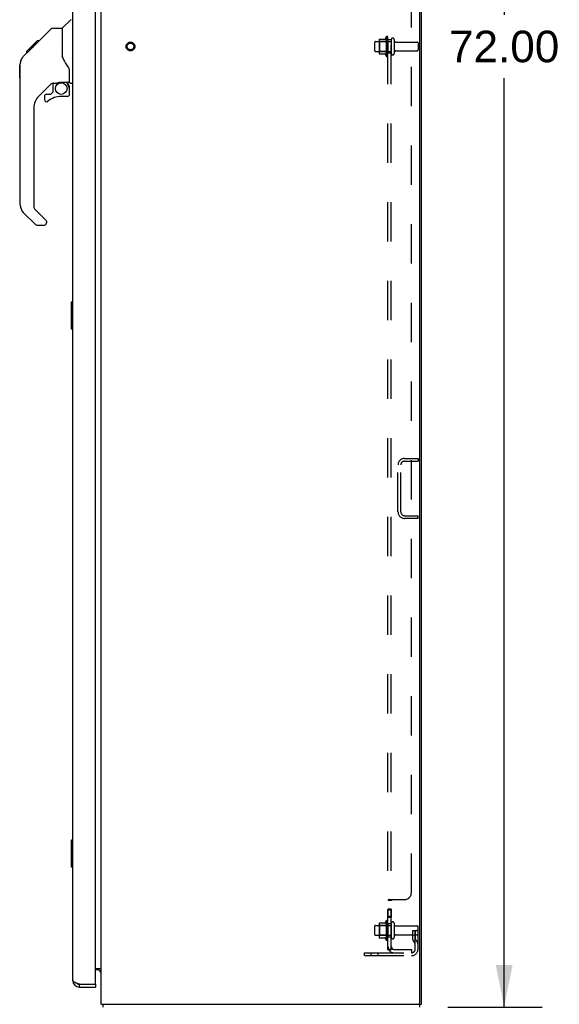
# Model space of a CAD drawing. Header units: inches. Extents: x 0 to 268, y 0 to 173.
# Tile 26 of 30: x 144 to 164, y 59 to 96. Entities that reach past the tile are written whole.
import ezdxf

# ---------------------------------------------------------------- set-up
doc = ezdxf.new("R2010")
doc.units = ezdxf.units.IN
doc.header["$LTSCALE"] = 14.739934
doc.header["$MEASUREMENT"] = 0
doc.linetypes.add('HIDDEN', pattern=[0.2, 0.1, -0.1])
doc.layers.get('0').update_dxf_attribs({"linetype": 'CONTINUOUS'})
for name, color, linetype in [('02___PRT_ALL_AXES', 7, 'CONTINUOUS'), ('DEFAULT_2', 8, 'HIDDEN'), ('DIMENSIONS', 7, 'CONTINUOUS')]:
    doc.layers.add(name, color=color, linetype=linetype)
doc.styles.get("Standard").update_dxf_attribs({"font": 'arial.ttf'})
doc.dimstyles.new('DIMSTYLE_1', dxfattribs={"dimtxt": 1.182348, "dimasz": 1.576464, "dimexe": 0.09, "dimexo": 0.07, "dimgap": 0.0375, "dimtad": 0, "dimtih": 1, "dimtoh": 1, "dimzin": 4, "dimdsep": 46, "dimtxsty": 'Standard', "dimblk": '_FILLED', "dimblk1": '_FILLED', "dimblk2": '_FILLED', "dimcen": 0.09, "dimazin": 1, "dimtfac": 1, "dimtdec": 3, "dimtofl": 0, "dimtmove": 0, "dimatfit": 3, "dimldrblk": '_FILLED', "dimfxl": 1, "dimtolj": 1, "dimtzin": 4, "dimarcsym": 0})

# ---------------------------------------------------------------- blocks, each defined once
blk = doc.blocks.new('_FILLED')
at = {"color": 0, "linetype": 'ByBlock'}
blk.add_solid([(0, 0), (-1, 0.2), (-1, -0.2)], dxfattribs=at)
blk = doc.blocks.new('*D12')
at = {"layer": 'DIMENSIONS', "color": 2, "linetype": 'Continuous'}
for p, q in [((160.245, 130.996), (163.776, 130.996)), ((162.358, 130.996), (162.358, 96.178)), ((162.358, 58.996), (162.358, 93.814)), ((160.245, 58.996), (163.776, 58.996))]:
    blk.add_line(p, q, dxfattribs=at)
at = {"layer": 'DIMENSIONS', "color": 2, "linetype": 'Continuous', "xscale": 1.5764635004, "yscale": 1.5764635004, "zscale": 1.5764635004}
for p, rotation in [((162.358, 130.996), 90), ((162.358, 58.996), 270)]:
    blk.add_blockref('_FILLED', p, dxfattribs=dict(at, rotation=rotation))
at = {"layer": 'DIMENSIONS', "color": 2, "linetype": 'Continuous', "insert": (162.358, 95.587), "char_height": 1.1823, "width": 4.13162, "attachment_point": 2, "line_spacing_factor": 0.9}
blk.add_mtext('72.00', dxfattribs=at)

msp = doc.modelspace()

# ---------------------------------------------------------------- linework, layer by layer
at = {"color": 3, "linetype": 'Continuous'}
for p, q in [((147.256, 59.1), (147.256, 130.892)), ((159.204, 59.162), (159.204, 130.829)), ((159.256, 59.1), (159.256, 130.892)), ((146.198, 59.992), (146.198, 129.999)), ((147.052, 59.87), (147.052, 130.122)), ((147.052, 60.444), (147.256, 60.444)), ((146.445, 59.85), (147.032, 59.85)), ((146.445, 59.746), (147.052, 59.746)), ((147.256, 59.1), (159.204, 59.1))]:
    msp.add_line(p, q, dxfattribs=at)
at = {"color": 7, "linetype": 'Continuous'}
for p, q in [((145.81, 95.691), (146.108, 95.988)), ((144.764, 95.038), (145.388, 95.662)), ((145.443, 95.685), (145.805, 95.685)), ((145.805, 95.685), (145.805, 94.58)), ((144.455, 94.796), (144.864, 95.205)), ((144.931, 95.205), (144.864, 95.205)), ((144.865, 95.205), (144.866, 95.207)), ((144.865, 95.206), (144.932, 95.206)), ((144.866, 95.207), (144.933, 95.207)), ((144.345, 94.618), (144.623, 94.897)), ((144.603, 94.877), (144.536, 94.877)), ((144.623, 94.897), (144.756, 95.03)), ((144.623, 94.963), (144.689, 94.963)), ((144.65, 94.923), (144.623, 94.897)), ((144.684, 94.958), (144.65, 94.923)), ((144.728, 95.002), (144.684, 94.958)), ((144.771, 95.045), (144.705, 95.045)), ((144.764, 95.038), (144.728, 95.002)), ((144.781, 95.122), (144.848, 95.122)), ((144.451, 94.792), (144.454, 94.795)), ((144.451, 94.792), (144.518, 94.792)), ((144.454, 94.795), (144.521, 94.795)), ((144.455, 94.796), (144.522, 94.796)), ((145.824, 94.588), (145.805, 94.643)), ((145.854, 94.52), (145.824, 94.588)), ((144.21, 94.29), (144.23, 94.309)), ((144.21, 93.813), (144.21, 94.29)), ((144.23, 89.057), (144.23, 94.341)), ((144.21, 93.813), (144.23, 93.793)), ((146.08, 93.657), (146.08, 94.064)), ((145.416, 93.623), (144.915, 93.122)), ((145.45, 93.613), (145.45, 93.286)), ((145.492, 93.618), (145.58, 93.618)), ((145.758, 93.659), (145.765, 93.659)), ((145.765, 93.659), (146.06, 93.659)), ((146.022, 93.579), (145.943, 93.659)), ((146.015, 93.572), (146.008, 93.566)), ((146.06, 93.44), (146.08, 93.44)), ((146.08, 93.203), (146.08, 93.44)), ((146.119, 93.618), (146.198, 93.618)), ((145.135, 93.124), (145.135, 93.005)), ((145.214, 93.203), (145.367, 93.203)), ((145.375, 93.206), (145.447, 93.278)), ((146.001, 93.124), (145.765, 93.124)), ((144.742, 92.704), (144.742, 88.971)), ((144.797, 88.326), (144.345, 88.778)), ((144.765, 88.915), (145.2, 88.48)), ((144.853, 88.303), (145.135, 88.303)), ((145.214, 88.446), (145.214, 88.382)), ((146.138, 85.398), (146.138, 84.428)), ((146.198, 85.413), (146.153, 85.413)), ((146.185, 85.313), (146.185, 84.513)), ((146.153, 84.413), (146.198, 84.413)), ((146.138, 65.231), (146.138, 64.261)), ((146.198, 65.246), (146.153, 65.246)), ((146.185, 65.146), (146.185, 64.346)), ((146.153, 64.246), (146.198, 64.246)), ((147.114, 60.392), (147.052, 60.392)), ((147.253, 60.361), (147.254, 60.363)), ((146.445, 59.746), (146.445, 59.85)), ((147.032, 59.85), (147.052, 59.85)), ((147.052, 59.85), (147.052, 59.746)), ((147.307, 59.093), (147.316, 59.1)), ((147.333, 58.996), (147.333, 59.1)), ((159.204, 59.1), (159.256, 59.1)), ((159.204, 58.996), (159.204, 59.1))]:
    msp.add_line(p, q, dxfattribs=at)
for points in [[(145.388, 95.662), (145.395, 95.669), (145.404, 95.674), (145.413, 95.679), (145.423, 95.682), (145.433, 95.684), (145.443, 95.685)], [(144.345, 94.618), (144.326, 94.598), (144.3, 94.565), (144.278, 94.529), (144.26, 94.492), (144.246, 94.452), (144.236, 94.412), (144.231, 94.37), (144.23, 94.341)], [(146.027, 94.235), (145.978, 94.305), (145.929, 94.382), (145.889, 94.453), (145.854, 94.52)], [(146.08, 94.064), (146.079, 94.088), (146.074, 94.123), (146.066, 94.157), (146.053, 94.189), (146.038, 94.218), (146.027, 94.235)], [(145.58, 93.618), (145.589, 93.619), (145.597, 93.621), (145.607, 93.624), (145.619, 93.628), (145.632, 93.632), (145.647, 93.638), (145.663, 93.643), (145.681, 93.648), (145.7, 93.652), (145.719, 93.656), (145.739, 93.658), (145.758, 93.659)], [(146.06, 93.44), (146.06, 93.454), (146.058, 93.468), (146.055, 93.482), (146.051, 93.495), (146.047, 93.508), (146.041, 93.521), (146.034, 93.533), (146.026, 93.544), (146.018, 93.555), (146.008, 93.566)], [(146.022, 93.579), (146.022, 93.579), (146.022, 93.579), (146.021, 93.578), (146.02, 93.577), (146.018, 93.576), (146.015, 93.572)], [(146.183, 85.349), (146.184, 85.343), (146.184, 85.337), (146.184, 85.331), (146.185, 85.325), (146.185, 85.319), (146.185, 85.313)], [(146.185, 84.513), (146.185, 84.506), (146.185, 84.5), (146.184, 84.494), (146.184, 84.488), (146.184, 84.482), (146.183, 84.476)], [(146.183, 65.182), (146.184, 65.176), (146.184, 65.17), (146.184, 65.165), (146.185, 65.158), (146.185, 65.152), (146.185, 65.146)], [(146.185, 64.346), (146.185, 64.34), (146.185, 64.333), (146.184, 64.327), (146.184, 64.321), (146.184, 64.315), (146.183, 64.31)], [(147.227, 60.336), (147.227, 60.336), (147.227, 60.336), (147.227, 60.337), (147.228, 60.338), (147.229, 60.339), (147.23, 60.34), (147.231, 60.341), (147.233, 60.343), (147.235, 60.344)], [(147.235, 60.344), (147.238, 60.347), (147.24, 60.349), (147.242, 60.35), (147.244, 60.352), (147.246, 60.354)], [(147.246, 60.354), (147.248, 60.356), (147.25, 60.357), (147.251, 60.359), (147.253, 60.361)]]:
    msp.add_lwpolyline(points, dxfattribs=at)
at = {"color": 3, "linetype": 'Continuous'}
for points in [[(146.365, 59.88), (146.35, 59.885), (146.336, 59.891), (146.321, 59.897), (146.308, 59.903), (146.295, 59.909), (146.282, 59.915), (146.27, 59.921), (146.259, 59.927), (146.249, 59.933), (146.24, 59.939), (146.231, 59.945), (146.224, 59.951), (146.217, 59.957), (146.211, 59.963), (146.207, 59.969), (146.203, 59.975), (146.2, 59.98), (146.199, 59.986), (146.198, 59.992)], [(146.445, 59.85), (146.413, 59.862), (146.397, 59.868), (146.381, 59.874), (146.365, 59.88)]]:
    msp.add_lwpolyline(points, dxfattribs=at)
at = {"color": 7, "linetype": 'Continuous'}
msp.add_circle((145.765, 93.419), 0.217, dxfattribs=at)
for centre, radius, start, end in [((146.136, 95.96), 0.0394, 90, 135), ((145.824, 95.677), 0.0197, 135, 180), ((145.492, 93.421), 0.197, 90, 127.4405), ((145.883, 93.44), 0.197, 0, 45), ((146.06, 93.679), 0.0197, 270, 360), ((146.119, 93.657), 0.0394, 180, 270), ((145.332, 92.704), 0.591, 135, 180), ((145.214, 93.124), 0.0787, 90, 180), ((145.214, 93.005), 0.0787, 180, 309.5212), ((145.765, 92.337), 0.787, 90, 129.5212), ((145.367, 93.214), 0.0118, 270, 315), ((145.438, 93.286), 0.0118, 315, 360), ((146.001, 93.203), 0.0787, 270, 360), ((144.623, 89.057), 0.394, 180, 225), ((144.82, 88.971), 0.0787, 180, 225), ((144.853, 88.382), 0.0787, 225, 270), ((145.135, 88.382), 0.0787, 270, 360), ((145.167, 88.446), 0.0472, 0, 45), ((146.153, 85.398), 0.015, 90, 180), ((146.183, 85.398), 0.015, 0, 90), ((146.153, 84.428), 0.015, 180, 270), ((146.183, 84.428), 0.015, 270, 360), ((146.153, 65.231), 0.015, 90, 180), ((146.183, 65.231), 0.015, 0, 90), ((146.153, 64.261), 0.015, 180, 270), ((146.183, 64.261), 0.015, 270, 360), ((147.114, 60.249), 0.142, 0, 90), ((146.445, 59.992), 0.142, 228.6336, 270), ((146.362, 60.136), 0.26, 270, 272.5937)]:
    msp.add_arc(centre, radius, start, end, dxfattribs=at)
at = {"color": 3, "linetype": 'Continuous'}
for centre, radius, start, end in [((146.445, 59.992), 0.246, 180, 270), ((147.032, 59.87), 0.02, 270, 360), ((159.142, 59.162), 0.0625, 270, 360)]:
    msp.add_arc(centre, radius, start, end, dxfattribs=at)
at = {"layer": '02___PRT_ALL_AXES', "color": 8, "linetype": 'HIDDEN'}
for p, q in [((157.936, 95.352), (157.936, 94.64)), ((158.006, 95.246), (158.006, 95.33)), ((158.131, 95.246), (158.006, 95.246)), ((158.006, 95.246), (158.006, 94.746)), ((158.131, 95.246), (158.131, 94.746)), ((157.536, 95.179), (158.131, 95.179)), ((158.3, 95.162), (159.101, 95.162)), ((157.536, 94.813), (158.131, 94.813)), ((158.131, 94.746), (158.006, 94.746)), ((158.006, 94.662), (158.006, 94.746)), ((158.3, 94.83), (159.101, 94.83)), ((158.131, 62.667), (158.006, 62.667)), ((158.006, 62.667), (158.006, 62.349)), ((158.131, 62.63), (158.006, 62.63)), ((158.131, 62.386), (158.006, 62.386)), ((158.131, 62.667), (158.131, 62.349)), ((157.536, 62.054), (158.131, 62.054)), ((157.936, 62.227), (157.936, 61.515)), ((158.131, 62.349), (158.006, 62.349)), ((158.006, 62.121), (158.006, 62.205)), ((158.131, 62.121), (158.006, 62.121)), ((158.006, 62.121), (158.006, 61.621)), ((158.131, 62.121), (158.131, 61.621)), ((158.3, 62.037), (159.101, 62.037)), ((157.536, 61.688), (158.131, 61.688)), ((158.3, 61.705), (159.101, 61.705)), ((158.131, 61.621), (158.006, 61.621)), ((158.006, 61.537), (158.006, 61.621))]:
    msp.add_line(p, q, dxfattribs=at)
msp.add_circle((148.36, 94.996), 0.124, dxfattribs=at)
for centre, radius, start, end in [((158.536, 94.996), 0.698, 149.3369, 156.0321), ((157.968, 95.33), 0.0384, 0, 145.5503), ((158.536, 94.996), 0.698, 203.9679, 210.6631), ((157.968, 94.662), 0.0384, 214.4497, 360), ((158.536, 61.871), 0.698, 149.3369, 156.0321), ((157.968, 62.205), 0.0384, 0, 145.5503), ((158.536, 61.871), 0.698, 203.9679, 210.6631), ((157.968, 61.537), 0.0384, 214.4497, 360)]:
    msp.add_arc(centre, radius, start, end, dxfattribs=at)
at = {"layer": 'DEFAULT_2', "color": 8, "linetype": 'HIDDEN'}
for p, q in [((158.006, 61.152), (158.006, 128.84)), ((158.131, 61.152), (158.131, 128.84)), ((158.881, 63.277), (158.881, 126.715)), ((157.67, 95.251), (157.67, 94.74)), ((157.681, 95.273), (157.908, 95.273)), ((158.237, 95.26), (158.237, 94.731)), ((157.506, 95.149), (157.506, 94.843)), ((157.69, 95.179), (157.67, 95.199)), ((157.986, 95.179), (157.69, 95.179)), ((157.69, 95.179), (157.69, 94.812)), ((157.986, 95.179), (158.006, 95.199)), ((157.986, 95.179), (157.986, 94.812)), ((159.131, 95.132), (159.131, 94.86)), ((157.69, 94.812), (157.67, 94.792)), ((157.681, 94.718), (157.908, 94.718)), ((157.986, 94.812), (157.69, 94.812)), ((157.986, 94.812), (158.006, 94.792)), ((158.628, 79.558), (159.131, 79.558)), ((158.628, 79.454), (159.131, 79.454)), ((159.131, 79.558), (159.131, 79.454)), ((158.381, 77.555), (158.381, 79.312)), ((158.485, 77.555), (158.485, 79.312)), ((158.628, 77.412), (159.131, 77.412)), ((159.131, 77.308), (158.628, 77.308)), ((159.131, 77.308), (159.131, 77.412)), ((158.006, 62.993), (158.006, 62.992)), ((158.131, 62.992), (158.006, 62.992)), ((158.058, 63.025), (158.055, 63.024)), ((158.06, 63.027), (158.631, 63.027)), ((157.506, 62.024), (157.506, 61.718)), ((157.67, 62.126), (157.67, 61.615)), ((157.69, 62.054), (157.67, 62.074)), ((157.681, 62.148), (157.908, 62.148)), ((157.986, 62.054), (157.69, 62.054)), ((157.69, 62.054), (157.69, 61.687)), ((157.986, 62.054), (158.006, 62.074)), ((157.986, 62.054), (157.986, 61.687)), ((158.237, 62.135), (158.237, 61.606)), ((159.131, 61.17), (159.131, 62.007)), ((157.69, 61.687), (157.67, 61.667)), ((157.986, 61.687), (157.69, 61.687)), ((157.986, 61.687), (158.006, 61.667)), ((158.937, 61.871), (159.027, 61.871)), ((158.937, 61.53), (158.937, 61.871)), ((159.041, 61.696), (158.937, 61.696)), ((159.027, 61.871), (159.131, 61.871)), ((159.027, 61.17), (159.027, 61.871)), ((159.041, 61.53), (159.041, 61.871)), ((159.131, 61.871), (159.092, 61.871)), ((157.681, 61.593), (157.908, 61.593)), ((158.959, 61.464), (159.008, 61.396)), ((159.043, 61.524), (159.092, 61.457)), ((157.131, 61.027), (158.885, 61.027)), ((157.131, 60.923), (157.131, 61.027)), ((157.131, 60.923), (158.885, 60.923)), ((157.378, 60.923), (157.378, 61.027)), ((157.634, 60.923), (157.634, 61.027)), ((158.131, 61.152), (158.006, 61.152)), ((158.06, 61.114), (158.157, 61.193)), ((158.074, 61.152), (158.075, 61.152)), ((158.243, 61.152), (158.881, 61.152)), ((158.881, 61.152), (158.881, 61.027))]:
    msp.add_line(p, q, dxfattribs=at)
for points in [[(158.025, 63.01), (158.022, 63.008), (158.019, 63.007), (158.016, 63.005), (158.013, 63.003), (158.011, 63.001), (158.009, 62.999), (158.008, 62.997), (158.007, 62.995), (158.006, 62.993), (158.006, 62.992)], [(158.016, 63.005), (158.013, 63.003), (158.011, 63.001), (158.009, 62.999)], [(158.041, 63.017), (158.033, 63.013), (158.029, 63.012), (158.025, 63.01)], [(158.06, 63.027), (158.058, 63.025), (158.055, 63.024), (158.052, 63.022), (158.049, 63.02), (158.045, 63.018), (158.041, 63.017)], [(158.146, 63.007), (158.142, 63.005), (158.14, 63.003), (158.138, 63.002), (158.136, 63.001), (158.135, 62.999), (158.133, 62.998), (158.132, 62.996), (158.132, 62.995), (158.131, 62.993), (158.131, 62.992)], [(158.132, 62.996), (158.132, 62.995), (158.131, 62.993), (158.131, 62.992)], [(158.138, 63.002), (158.136, 63.001), (158.135, 62.999)], [(158.157, 63.027), (158.157, 63.025), (158.157, 63.024), (158.157, 63.022), (158.157, 63.02), (158.156, 63.019), (158.156, 63.017), (158.155, 63.016), (158.154, 63.014), (158.152, 63.013), (158.151, 63.011), (158.149, 63.01), (158.148, 63.009), (158.146, 63.007)], [(158.155, 63.016), (158.154, 63.014), (158.152, 63.013), (158.151, 63.011), (158.149, 63.01)], [(158.157, 63.027), (158.157, 63.025), (158.157, 63.024), (158.157, 63.022), (158.157, 63.02), (158.156, 63.019)], [(158.029, 61.132), (158.025, 61.133), (158.022, 61.135), (158.019, 61.137), (158.016, 61.139), (158.013, 61.141), (158.011, 61.143), (158.009, 61.145), (158.008, 61.147), (158.007, 61.149), (158.006, 61.15), (158.006, 61.152)], [(158.06, 61.114), (158.058, 61.116), (158.055, 61.118), (158.052, 61.121), (158.049, 61.123), (158.045, 61.125), (158.041, 61.127), (158.037, 61.128), (158.029, 61.132)], [(158.072, 61.152), (158.072, 61.152), (158.072, 61.152), (158.071, 61.152), (158.072, 61.152), (158.072, 61.152), (158.072, 61.152), (158.073, 61.152), (158.073, 61.152), (158.074, 61.152), (158.074, 61.152)], [(158.135, 61.175), (158.135, 61.175), (158.135, 61.175), (158.135, 61.175), (158.134, 61.175), (158.134, 61.174), (158.134, 61.174), (158.133, 61.174), (158.132, 61.173), (158.132, 61.173), (158.131, 61.173), (158.131, 61.172), (158.13, 61.172), (158.129, 61.172), (158.129, 61.171), (158.128, 61.171), (158.127, 61.171), (158.127, 61.17), (158.126, 61.17), (158.125, 61.169), (158.124, 61.169), (158.124, 61.169), (158.123, 61.168), (158.122, 61.168), (158.121, 61.168), (158.121, 61.167), (158.12, 61.167), (158.119, 61.166), (158.118, 61.166), (158.117, 61.166), (158.116, 61.165), (158.115, 61.165), (158.115, 61.165), (158.114, 61.164), (158.113, 61.164), (158.112, 61.163), (158.111, 61.163), (158.11, 61.163), (158.109, 61.162), (158.108, 61.162), (158.107, 61.161), (158.106, 61.161), (158.105, 61.161), (158.104, 61.16), (158.103, 61.16), (158.101, 61.159), (158.1, 61.159), (158.099, 61.159), (158.098, 61.158), (158.097, 61.158), (158.096, 61.158), (158.094, 61.157), (158.093, 61.157), (158.092, 61.157), (158.091, 61.156), (158.09, 61.156), (158.089, 61.156), (158.088, 61.155), (158.087, 61.155), (158.086, 61.155), (158.085, 61.155), (158.084, 61.154), (158.083, 61.154), (158.082, 61.154), (158.081, 61.154), (158.08, 61.153), (158.079, 61.153), (158.078, 61.153), (158.077, 61.153), (158.076, 61.153), (158.075, 61.153), (158.074, 61.152), (158.074, 61.152), (158.073, 61.152), (158.072, 61.152), (158.072, 61.152), (158.072, 61.152)], [(158.149, 61.18), (158.146, 61.176), (158.144, 61.174), (158.142, 61.171), (158.14, 61.169), (158.138, 61.167), (158.136, 61.165), (158.135, 61.162), (158.133, 61.16), (158.132, 61.158), (158.132, 61.156), (158.131, 61.154), (158.131, 61.152)], [(158.131, 61.172), (158.132, 61.172), (158.132, 61.173), (158.133, 61.173), (158.133, 61.174), (158.134, 61.174), (158.134, 61.174), (158.134, 61.175), (158.135, 61.175), (158.135, 61.175), (158.135, 61.175), (158.135, 61.175)], [(158.157, 61.193), (158.157, 61.192), (158.157, 61.192), (158.157, 61.191), (158.157, 61.19), (158.156, 61.189), (158.156, 61.187), (158.155, 61.186), (158.154, 61.185), (158.152, 61.183), (158.151, 61.181), (158.149, 61.18)]]:
    msp.add_lwpolyline(points, dxfattribs=at)
for radius in [0.164, 0.124]:
    msp.add_circle((148.36, 94.996), radius, dxfattribs=at)
for centre, radius, start, end in [((157.811, 95.251), 0.141, 174.7919, 180), ((157.681, 95.263), 0.01, 90, 174.8062), ((157.89, 95.283), 0.01, 270, 336.0321), ((158.184, 95.26), 0.053, 0, 180), ((158.3, 95.224), 0.0625, 180, 270), ((157.536, 95.149), 0.03, 90, 180), ((157.536, 94.843), 0.03, 180, 270), ((159.101, 95.132), 0.03, 0, 90), ((159.101, 94.86), 0.03, 270, 360), ((157.811, 94.74), 0.141, 180, 185.2081), ((157.681, 94.728), 0.01, 185.1938, 270), ((157.89, 94.708), 0.01, 23.9679, 90), ((158.184, 94.731), 0.053, 180, 360), ((158.3, 94.767), 0.0625, 90, 180), ((158.628, 79.312), 0.246, 90, 180), ((158.628, 79.312), 0.142, 90, 180), ((158.628, 77.555), 0.246, 180, 270), ((158.628, 77.555), 0.142, 180, 270), ((158.631, 63.277), 0.25, 270, 360), ((157.536, 62.024), 0.03, 90, 180), ((157.811, 62.126), 0.141, 174.7919, 180), ((157.681, 62.138), 0.01, 90, 174.8062), ((157.89, 62.158), 0.01, 270, 336.0321), ((158.184, 62.135), 0.053, 0, 180), ((158.3, 62.099), 0.0625, 180, 270), ((159.101, 62.007), 0.03, 0, 90), ((157.536, 61.718), 0.03, 180, 270), ((158.3, 61.642), 0.0625, 90, 180), ((159.101, 61.735), 0.03, 270, 360), ((157.811, 61.615), 0.141, 180, 185.2081), ((157.681, 61.603), 0.01, 185.1938, 270), ((157.89, 61.583), 0.01, 23.9679, 90), ((158.243, 61.264), 0.237, 180, 270), ((158.184, 61.606), 0.053, 180, 360), ((158.243, 61.264), 0.112, 180, 270), ((159.051, 61.53), 0.114, 180, 215.7539), ((158.923, 61.335), 0.104, 0, 35.7539), ((159.051, 61.53), 0.01, 180, 215.7539), ((158.923, 61.335), 0.208, 0, 35.7539), ((158.885, 61.17), 0.246, 270, 360), ((158.885, 61.17), 0.142, 270, 360)]:
    msp.add_arc(centre, radius, start, end, dxfattribs=at)

# ---------------------------------------------------------------- dimensions: what is measured, and where the dimension line sits
at = {"layer": 'DIMENSIONS', "color": 2, "linetype": 'Continuous'}
dim = msp.add_linear_dim(base=(162.358, 58.996), p1=(160.175, 130.996), p2=(160.175, 58.996), angle=270, dimstyle='DIMSTYLE_1', dxfattribs=at)
dim.commit()
dim.dimension.update_dxf_attribs({"geometry": '*D12', "text_midpoint": (162.357, 94.989), "dimtype": 160})

doc.saveas('drawing.dxf')
